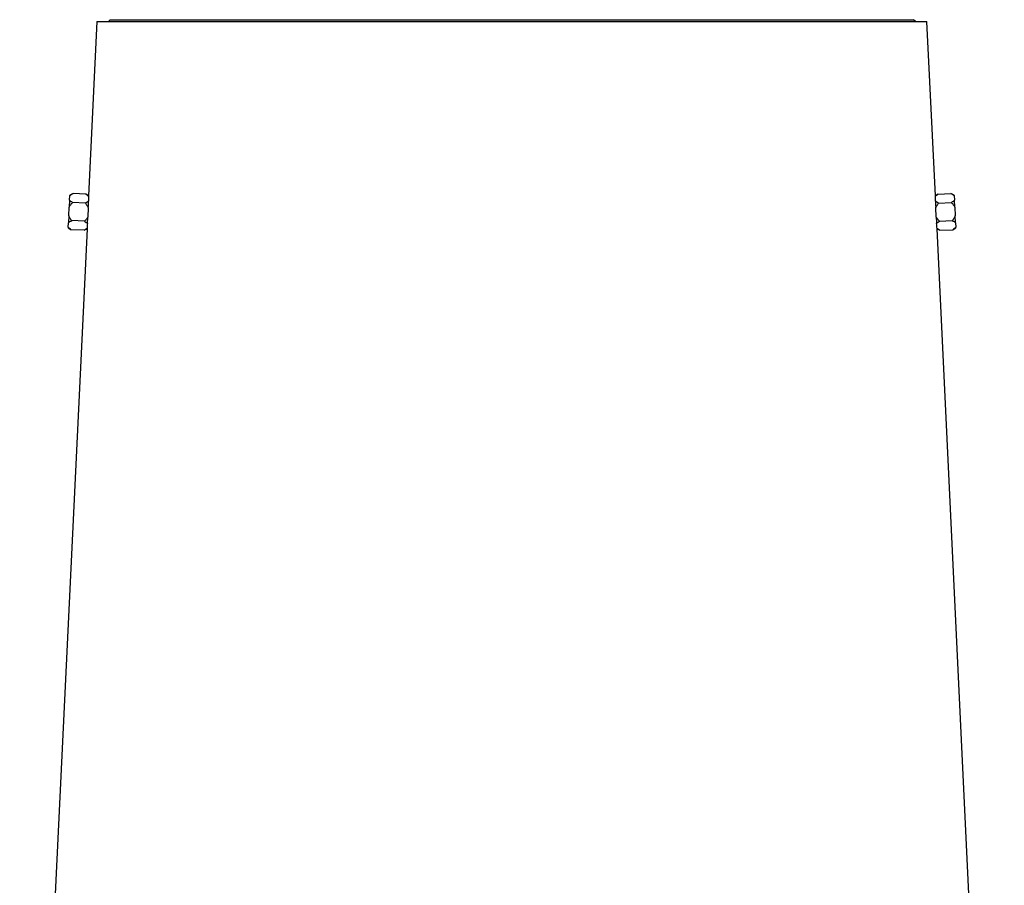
# Model space of a CAD drawing. Header units: millimetres. Extents: x 2154 to 3654, y 1062 to 4821.
# Tile 7 of 9: x 2388 to 3420, y 2941 to 3849. Entities that reach past the tile are written whole.
import ezdxf

# ---------------------------------------------------------------- set-up
doc = ezdxf.new("R2010")
doc.units = ezdxf.units.MM
doc.header["$LTSCALE"] = 2

msp = doc.modelspace()

# ---------------------------------------------------------------- linework, layer by layer
at = {"color": 7, "linetype": 'Continuous', "lineweight": 25}
for p, q in [((2468.6, 3847), (2459.8, 3664.2)), ((2468.6, 3847), (3338.6, 3847)), ((2482.6, 3849), (2480.6, 3847)), ((2482.6, 3849), (2482.6, 3849)), ((2482.6, 3849), (3324.6, 3849)), ((3326.6, 3847), (3324.6, 3849)), ((3324.6, 3849), (3324.6, 3849)), ((3347.4, 3664.3), (3338.6, 3847)), ((2439.9, 3659.8), (2440.1, 3664.5)), ((2443.5, 3666.8), (2440.1, 3665)), ((2440.1, 3665), (2440.1, 3664.5)), ((2456.9, 3666.1), (2443.5, 3666.8)), ((2459.8, 3664.2), (2456.9, 3666.1)), ((2459.8, 3663.8), (2459.8, 3664.2)), ((3350.3, 3666.1), (3347.4, 3664.3)), ((3350.3, 3666.1), (3363.7, 3666.8)), ((3367.1, 3665), (3363.7, 3666.8)), ((3367.1, 3664.5), (3367.1, 3665)), ((3367.1, 3664.5), (3367.4, 3659.8)), ((2439.9, 3659.8), (2439.5, 3652.6)), ((2456.5, 3656.6), (2443, 3657.3)), ((3350.8, 3656.6), (3364.2, 3657.3)), ((3367.7, 3652.6), (3367.4, 3659.8)), ((2439.1, 3643.3), (2438.7, 3636)), ((2439.1, 3643.3), (2439.5, 3652.6)), ((2459.5, 3651.6), (2459.1, 3642.3)), ((2459.5, 3652), (2459.5, 3651.6)), ((3347.7, 3651.6), (3347.7, 3652)), ((3348.2, 3642.3), (3347.7, 3651.6)), ((3367.7, 3652.6), (3368.2, 3643.3)), ((3368.5, 3636), (3368.2, 3643.3)), ((2438.5, 3631.4), (2438.7, 3636)), ((2455.5, 3637.7), (2442.1, 3638.3)), ((2459.1, 3642.3), (2459, 3642)), ((3348.2, 3642), (3348.2, 3642.3)), ((3351.7, 3637.7), (3365.1, 3638.3)), ((3368.5, 3636), (3368.7, 3631.4)), ((2458.2, 3629.7), (2387.6, 2163)), ((2438.5, 3631.4), (2438.5, 3630.9)), ((2438.5, 3630.9), (2441.7, 3628.8)), ((2455.1, 3628.2), (2441.7, 3628.8)), ((2455.1, 3628.2), (2458.2, 3629.7)), ((2458.2, 3629.9), (2458.2, 3630.2)), ((3419.6, 2163), (3349.1, 3629.7)), ((3349.1, 3629.7), (3352.2, 3628.2)), ((3352.2, 3628.2), (3365.6, 3628.8)), ((3365.6, 3628.8), (3368.8, 3630.9)), ((3368.8, 3630.9), (3368.7, 3631.4))]:
    msp.add_line(p, q, dxfattribs=at)
for centre, major_axis, start_param, end_param in [((2904.7, 3637.4), (444.5, -32.1), 3.163712, 3.183494), ((2902.6, 3637.4), (444.5, 32.1), 6.241284, 6.261065), ((2904.7, 3599.4), (446.4, -32.2), 3.12745, 3.147172), ((2902.6, 3599.4), (446.4, 32.2), 6.277606, 6.297328)]:
    msp.add_ellipse(centre, major_axis=major_axis, ratio=0.576237, start_param=start_param, end_param=end_param, dxfattribs=at)
for points, knots in [([(2440.1, 3664.5), (2440.5, 3664.9), (2441.1, 3665.3), (2442.2, 3666.1), (2442.8, 3666.4), (2443.5, 3666.8)], [0, 0, 0, 0, 0.5, 0.5, 1, 1, 1, 1]), ([(2456.9, 3666.1), (2457.5, 3665.8), (2458, 3665.4), (2458.7, 3664.8), (2459, 3664.6), (2459.4, 3664.2), (2459.6, 3664), (2459.8, 3663.8)], [0, 0, 0, 0, 0.5, 0.5, 0.75, 0.75, 1, 1, 1, 1]), ([(3347.4, 3664), (3347.4, 3664.1), (3347.4, 3664.2), (3347.4, 3664), (3347.4, 3663.8)], [0, 0, 0, 0, 0.532906, 1, 1, 1, 1]), ([(3363.7, 3666.8), (3364.4, 3666.4), (3365, 3666.1), (3366.2, 3665.3), (3366.7, 3664.9), (3367.1, 3664.5)], [0, 0, 0, 0, 0.5, 0.5, 1, 1, 1, 1]), ([(2439.5, 3652.6), (2440, 3653.5), (2440.5, 3654.3), (2441.7, 3655.8), (2442.4, 3656.6), (2443, 3657.3)], [0, 0, 0, 0, 0.5, 0.5, 1, 1, 1, 1]), ([(2443, 3657.3), (2442.4, 3657.7), (2441.8, 3658.1), (2440.8, 3658.9), (2440.3, 3659.4), (2439.9, 3659.8)], [0, 0, 0, 0, 0.5, 0.5, 1, 1, 1, 1]), ([(2459.7, 3658.8), (2459.3, 3658.4), (2458.8, 3658), (2457.7, 3657.3), (2457.1, 3657), (2456.5, 3656.6)], [0, 0, 0, 0, 0.5, 0.5, 1, 1, 1, 1]), ([(2456.5, 3656.6), (2457.1, 3655.9), (2457.6, 3655.1), (2458.7, 3653.4), (2459.1, 3652.6), (2459.5, 3651.6)], [0, 0, 0, 0, 0.5, 0.5, 1, 1, 1, 1]), ([(2459.5, 3652), (2459.6, 3653.3), (2459.6, 3654.5), (2459.7, 3656.2), (2459.7, 3656.7), (2459.7, 3657.8), (2459.7, 3658.3), (2459.7, 3658.8)], [0, 0, 0, 0, 0.5, 0.5, 0.75, 0.75, 1, 1, 1, 1]), ([(3347.5, 3658.8), (3347.5, 3657.8), (3347.6, 3656.8), (3347.6, 3655.1), (3347.6, 3654.5), (3347.7, 3653.3), (3347.7, 3652.7), (3347.7, 3652)], [0, 0, 0, 0, 0.5, 0.5, 0.75, 0.75, 1, 1, 1, 1]), ([(3350.8, 3656.6), (3350.2, 3656.9), (3349.6, 3657.3), (3348.5, 3658), (3347.9, 3658.4), (3347.5, 3658.8)], [0, 0, 0, 0, 0.5, 0.5, 1, 1, 1, 1]), ([(3347.7, 3651.6), (3348.1, 3652.6), (3348.6, 3653.4), (3349.6, 3655.1), (3350.2, 3655.9), (3350.8, 3656.6)], [0, 0, 0, 0, 0.5, 0.5, 1, 1, 1, 1]), ([(3367.4, 3659.8), (3367, 3659.4), (3366.5, 3658.9), (3365.4, 3658.1), (3364.8, 3657.7), (3364.2, 3657.3)], [0, 0, 0, 0, 0.5, 0.5, 1, 1, 1, 1]), ([(3364.2, 3657.3), (3364.9, 3656.6), (3365.5, 3655.8), (3366.7, 3654.3), (3367.3, 3653.5), (3367.7, 3652.6)], [0, 0, 0, 0, 0.5, 0.5, 1, 1, 1, 1]), ([(2442.1, 3638.3), (2441.5, 3639.1), (2441, 3639.9), (2439.9, 3641.5), (2439.5, 3642.4), (2439.1, 3643.3)], [0, 0, 0, 0, 0.5, 0.5, 1, 1, 1, 1]), ([(3368.2, 3643.3), (3367.8, 3642.4), (3367.3, 3641.5), (3366.3, 3639.9), (3365.7, 3639.1), (3365.1, 3638.3)], [0, 0, 0, 0, 0.5, 0.5, 1, 1, 1, 1]), ([(2438.7, 3636), (2439.2, 3636.5), (2439.7, 3636.9), (2440.8, 3637.6), (2441.5, 3638), (2442.1, 3638.3)], [0, 0, 0, 0, 0.5, 0.5, 1, 1, 1, 1]), ([(2459.1, 3642.3), (2458.6, 3641.5), (2458.1, 3640.6), (2456.9, 3639.1), (2456.2, 3638.4), (2455.5, 3637.7)], [0, 0, 0, 0, 0.5, 0.5, 1, 1, 1, 1]), ([(2455.5, 3637.7), (2456.1, 3637.3), (2456.7, 3636.9), (2457.7, 3636.1), (2458.2, 3635.7), (2458.6, 3635.2)], [0, 0, 0, 0, 0.5, 0.5, 1, 1, 1, 1]), ([(2458.6, 3635.2), (2458.7, 3636.2), (2458.7, 3637.2), (2458.9, 3638.9), (2458.9, 3639.5), (2459, 3640.7), (2459, 3641.3), (2459, 3642)], [0, 0, 0, 0, 0.5, 0.5, 0.75, 0.75, 1, 1, 1, 1]), ([(3351.7, 3637.7), (3351, 3638.4), (3350.4, 3639.1), (3349.2, 3640.7), (3348.6, 3641.5), (3348.2, 3642.3)], [0, 0, 0, 0, 0.5, 0.5, 1, 1, 1, 1]), ([(3348.2, 3642), (3348.3, 3640.7), (3348.4, 3639.5), (3348.5, 3637.8), (3348.5, 3637.3), (3348.6, 3636.2), (3348.6, 3635.7), (3348.7, 3635.2)], [0, 0, 0, 0, 0.5, 0.5, 0.75, 0.75, 1, 1, 1, 1]), ([(3348.7, 3635.2), (3349, 3635.7), (3349.5, 3636.1), (3350.5, 3636.9), (3351.1, 3637.3), (3351.7, 3637.7)], [0, 0, 0, 0, 0.5, 0.5, 1, 1, 1, 1]), ([(3365.1, 3638.3), (3365.8, 3638), (3366.4, 3637.6), (3367.6, 3636.9), (3368.1, 3636.5), (3368.5, 3636)], [0, 0, 0, 0, 0.5, 0.5, 1, 1, 1, 1]), ([(2441.7, 3628.8), (2441.1, 3629.2), (2440.5, 3629.6), (2439.4, 3630.5), (2438.9, 3630.9), (2438.5, 3631.4)], [0, 0, 0, 0, 0.5, 0.5, 1, 1, 1, 1]), ([(2458.2, 3630.2), (2457.8, 3629.8), (2457.3, 3629.4), (2456.2, 3628.8), (2455.7, 3628.5), (2455.1, 3628.2)], [0, 0, 0, 0, 0.5, 0.5, 1, 1, 1, 1]), ([(3349.1, 3630.2), (3349.1, 3630), (3349.1, 3629.8), (3349.1, 3629.9), (3349.1, 3630)], [0, 0, 0, 0, 0.4775169, 1, 1, 1, 1]), ([(3352.2, 3628.2), (3351.6, 3628.5), (3351, 3628.8), (3350, 3629.4), (3349.5, 3629.8), (3349.1, 3630.2)], [0, 0, 0, 0, 0.5, 0.5, 1, 1, 1, 1]), ([(3368.7, 3631.4), (3368.3, 3630.9), (3367.9, 3630.5), (3366.8, 3629.6), (3366.2, 3629.2), (3365.6, 3628.8)], [0, 0, 0, 0, 0.5, 0.5, 1, 1, 1, 1])]:
    msp.add_open_spline(points, degree=3, knots=knots, dxfattribs=at)
msp.add_open_spline([(3347.4, 3663.8), (3348.2, 3664.7), (3349.2, 3665.4), (3350.3, 3666.1)], degree=3, dxfattribs=at)

doc.saveas('drawing.dxf')
